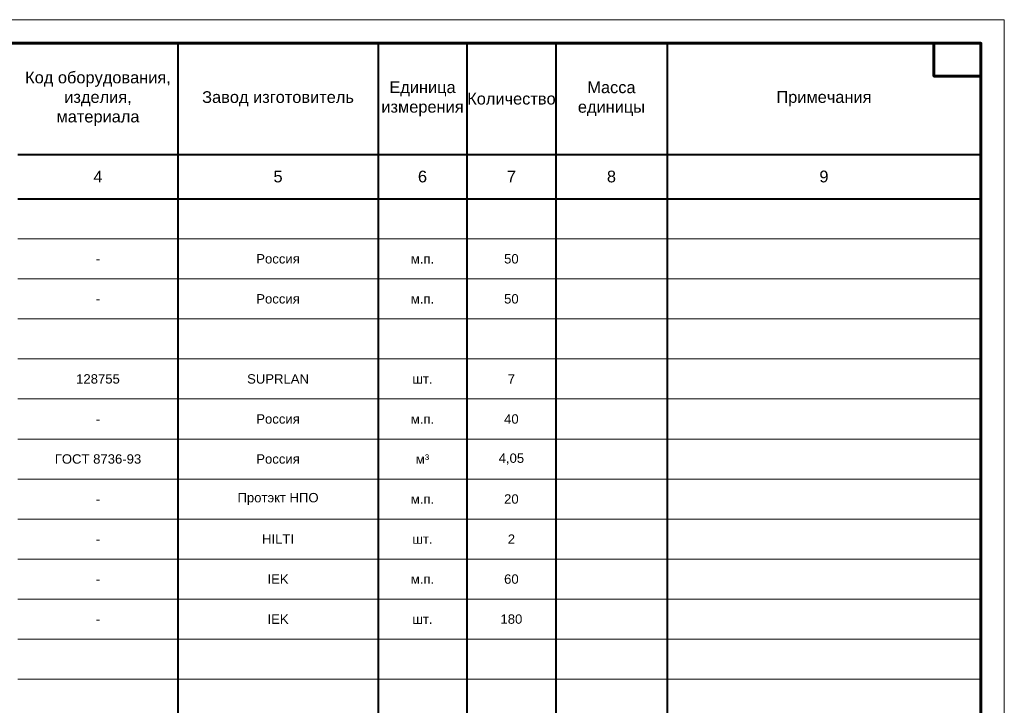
# Model space of a CAD drawing. Header units: millimetres. Extents: x 523431 to 527346, y -48565 to -47721.
# Tile 221 of 221: x 527136 to 527346, y -48414 to -48268. Entities that reach past the tile are written whole.
import ezdxf
from ezdxf.enums import TextEntityAlignment as Align

# ---------------------------------------------------------------- set-up
doc = ezdxf.new("R2010")
doc.units = ezdxf.units.MM
for name, color, linetype, lineweight in [('ВК-линия контур', 132, 'Continuous', 15), ('ВК-линия толстая', 30, 'Continuous', 60), ('ВК-Текст', 1, 'Continuous', 30), ('электрика', 1, 'Continuous', 40), ('ЭОМ_Текст', 7, 'Continuous', 30)]:
    doc.layers.add(name, color=color, linetype=linetype, lineweight=lineweight)
doc.styles.get("Standard").update_dxf_attribs({"font": 'arial.ttf'})

# ---------------------------------------------------------------- blocks, each defined once
blk = doc.blocks.new('*U31')
at = {"layer": 'ВК-линия контур', "color": 0}
for p, q in [((-420, 297), (0, 297)), ((0, 297), (0, 0))]:
    blk.add_line(p, q, dxfattribs=at)
at = {"layer": 'ВК-линия толстая', "color": 0}
for points in [[(-400, 5), (-400, 292), (-5, 292), (-5, 5)], [(-5, 292), (-15, 292), (-15, 285), (-5, 285)]]:
    blk.add_lwpolyline(points, close=True, dxfattribs=at)
at = {"layer": 'ВК-Текст', "color": 0}
blk.add_attdef('ЛИСТ_АЛ', text='', height=2.5, dxfattribs=at).set_placement((-10, 288.5), align=Align.MIDDLE_CENTER)
at = {"layer": 'ВК-Текст', "color": 0, "ltscale": 0.5}
blk.add_attdef('ВЕРХНИЙ_ШИФР', text='', height=0.000005, rotation=180, dxfattribs=at).set_placement((-400, 278), align=Align.MIDDLE_CENTER)
at = {"layer": 'ВК-Текст', "color": 0, "flags": 12}
blk.add_attdef('ФОРМАТ_ЛИСТА', (-42, 1.56), '', height=2.5, dxfattribs=at)
blk = doc.blocks.new('A$C5C9321C1')
at = {"layer": 'электрика', "color": 7}
for p, q in [((22376, 22945), (22376, 20575)), ((26643, 22945), (26643, 20575)), ((28539, 22945), (28539, 20575)), ((30436, 22945), (30436, 20575)), ((32806, 22945), (32806, 20575)), ((18963, 20575), (22376, 20575)), ((22376, 20575), (26643, 20575)), ((22376, 20575), (22376, 19627)), ((26643, 20575), (28539, 20575)), ((26643, 20575), (26643, 19627)), ((28539, 20575), (30436, 20575)), ((28539, 20575), (28539, 19627)), ((30436, 20575), (32806, 20575)), ((30436, 20575), (30436, 19627)), ((32806, 20575), (39500, 20575)), ((32806, 20575), (32806, 19627)), ((18963, 19627), (22376, 19627)), ((22376, 19627), (26643, 19627)), ((22376, 19627), (22376, 18773)), ((26643, 19627), (28539, 19627)), ((26643, 19627), (26643, 18773)), ((28539, 19627), (30436, 19627)), ((28539, 19627), (28539, 18773)), ((30436, 19627), (32806, 19627)), ((30436, 19627), (30436, 18773)), ((32806, 19627), (39500, 19627)), ((32806, 19627), (32806, 18773)), ((22376, 18773), (22376, 17920)), ((26643, 18773), (26643, 17920)), ((28539, 18773), (28539, 17920)), ((30436, 18773), (30436, 17920)), ((32806, 18773), (32806, 17920)), ((22376, 17920), (22376, 17067)), ((26643, 17920), (26643, 17067)), ((28539, 17920), (28539, 17067)), ((30436, 17920), (30436, 17067)), ((32806, 17920), (32806, 17067)), ((22376, 17067), (22376, 16213)), ((26643, 17067), (26643, 16213)), ((28539, 17067), (28539, 16213)), ((30436, 17067), (30436, 16213)), ((32806, 17067), (32806, 16213)), ((22376, 16213), (22376, 15360)), ((26643, 16213), (26643, 15360)), ((28539, 16213), (28539, 15360)), ((30436, 16213), (30436, 15360)), ((32806, 16213), (32806, 15360)), ((22376, 15360), (22376, 14507)), ((26643, 15360), (26643, 14507)), ((28539, 15360), (28539, 14507)), ((30436, 15360), (30436, 14507)), ((32806, 15360), (32806, 14507)), ((22376, 14507), (22376, 13653)), ((26643, 14507), (26643, 13653)), ((28539, 14507), (28539, 13653)), ((30436, 14507), (30436, 13653)), ((32806, 14507), (32806, 13653)), ((22376, 13653), (22376, 12800)), ((26643, 13653), (26643, 12800)), ((28539, 13653), (28539, 12800)), ((30436, 13653), (30436, 12800)), ((32806, 13653), (32806, 12800)), ((22376, 12800), (22376, 11947)), ((26643, 12800), (26643, 11947)), ((28539, 12800), (28539, 11947)), ((30436, 12800), (30436, 11947)), ((32806, 12800), (32806, 11947)), ((22376, 11947), (22376, 11093)), ((26643, 11947), (26643, 11093)), ((28539, 11947), (28539, 11093)), ((30436, 11947), (30436, 11093)), ((32806, 11947), (32806, 11093)), ((22376, 11093), (22376, 10240)), ((26643, 11093), (26643, 10240)), ((28539, 11093), (28539, 10240)), ((30436, 11093), (30436, 10240)), ((32806, 11093), (32806, 10240)), ((22376, 10240), (22376, 9387)), ((26643, 10240), (26643, 9387)), ((28539, 10240), (28539, 9387)), ((30436, 10240), (30436, 9387)), ((32806, 10240), (32806, 9387)), ((22376, 9387), (22376, 8533)), ((26643, 9387), (26643, 8533)), ((28539, 9387), (28539, 8533)), ((30436, 9387), (30436, 8533)), ((32806, 9387), (32806, 8533))]:
    blk.add_line(p, q, dxfattribs=at)
at = {"layer": 'ЭОМ_Текст', "lineweight": 0}
for p, q in [((18963, 18773), (22376, 18773)), ((22376, 18773), (26643, 18773)), ((26643, 18773), (28539, 18773)), ((28539, 18773), (30436, 18773)), ((30436, 18773), (32806, 18773)), ((32806, 18773), (39500, 18773)), ((18963, 17920), (22376, 17920)), ((22376, 17920), (26643, 17920)), ((26643, 17920), (28539, 17920)), ((28539, 17920), (30436, 17920)), ((30436, 17920), (32806, 17920)), ((32806, 17920), (39500, 17920)), ((18963, 17067), (22376, 17067)), ((22376, 17067), (26643, 17067)), ((26643, 17067), (28539, 17067)), ((28539, 17067), (30436, 17067)), ((30436, 17067), (32806, 17067)), ((32806, 17067), (39500, 17067)), ((18963, 16213), (22376, 16213)), ((22376, 16213), (26643, 16213)), ((26643, 16213), (28539, 16213)), ((28539, 16213), (30436, 16213)), ((30436, 16213), (32806, 16213)), ((32806, 16213), (39500, 16213)), ((18963, 15360), (22376, 15360)), ((22376, 15360), (26643, 15360)), ((26643, 15360), (28539, 15360)), ((28539, 15360), (30436, 15360)), ((30436, 15360), (32806, 15360)), ((32806, 15360), (39500, 15360)), ((18963, 14507), (22376, 14507)), ((22376, 14507), (26643, 14507)), ((26643, 14507), (28539, 14507)), ((28539, 14507), (30436, 14507)), ((30436, 14507), (32806, 14507)), ((32806, 14507), (39500, 14507)), ((18963, 13653), (22376, 13653)), ((22376, 13653), (26643, 13653)), ((26643, 13653), (28539, 13653)), ((28539, 13653), (30436, 13653)), ((30436, 13653), (32806, 13653)), ((32806, 13653), (39500, 13653)), ((18963, 12800), (22376, 12800)), ((22376, 12800), (26643, 12800)), ((26643, 12800), (28539, 12800)), ((28539, 12800), (30436, 12800)), ((30436, 12800), (32806, 12800)), ((32806, 12800), (39500, 12800)), ((18963, 11947), (22376, 11947)), ((22376, 11947), (26643, 11947)), ((26643, 11947), (28539, 11947)), ((28539, 11947), (30436, 11947)), ((30436, 11947), (32806, 11947)), ((32806, 11947), (39500, 11947)), ((18963, 11093), (22376, 11093)), ((22376, 11093), (26643, 11093)), ((26643, 11093), (28539, 11093)), ((28539, 11093), (30436, 11093)), ((30436, 11093), (32806, 11093)), ((32806, 11093), (39500, 11093)), ((18963, 10240), (22376, 10240)), ((22376, 10240), (26643, 10240)), ((26643, 10240), (28539, 10240)), ((28539, 10240), (30436, 10240)), ((30436, 10240), (32806, 10240)), ((32806, 10240), (39500, 10240)), ((18963, 9387), (22376, 9387)), ((22376, 9387), (26643, 9387)), ((26643, 9387), (28539, 9387)), ((28539, 9387), (30436, 9387)), ((30436, 9387), (32806, 9387)), ((32806, 9387), (39500, 9387))]:
    blk.add_line(p, q, dxfattribs=at)
at = {"layer": 'ЭОМ_Текст', "lineweight": 25, "char_height": 250, "attachment_point": 5}
for s, insert, width in [('Код оборудования, изделия, \\Pматериала', (20670, 21760), 3413.34), ('Единица измерения', (27591, 21760), 1896.3), ('Масса единицы', (31621, 21760), 2370.38), ('Завод изготовитель', (24510, 21760), 4266.68), ('Количество', (29488, 21760), 1896.3), ('Примечания', (36153, 21760), 6693.96), ('4', (20670, 20101), 3413.34), ('5', (24510, 20101), 4266.68), ('6', (27591, 20101), 1896.3), ('7', (29488, 20101), 1896.3), ('8', (31621, 20101), 2370.38), ('9', (36153, 20101), 6693.96)]:
    blk.add_mtext(s, dxfattribs=dict(at, insert=insert, width=width))

msp = doc.modelspace()

# ---------------------------------------------------------------- block references
msp.add_blockref('*U31', (527345.58, -48564.75))
at = {"xscale": 0.01, "yscale": 0.01, "zscale": 0.01}
msp.add_blockref('A$C5C9321C1', (526945.58, -48502.2), dxfattribs=at)

# ---------------------------------------------------------------- texts
at = {"lineweight": 0, "char_height": 2, "attachment_point": 5}
for s, insert, width in [('{\\C0;-}', (527152.28, -48318.73), 34.1334), ('{\\C0;Россия}', (527190.68, -48318.73), 42.6668), ('{\\C0;м.п.}', (527221.49, -48318.73), 18.963), ('{\\C0;50}', (527240.45, -48318.73), 18.963), ('{\\C0;Россия}', (527190.68, -48327.26), 42.6668), ('{\\C0;м.п.}', (527221.49, -48327.26), 18.963), ('{\\C0;50}', (527240.45, -48327.26), 18.963), ('{\\C0;-}', (527152.28, -48327.26), 34.1334), ('{\\C0;128755}', (527152.28, -48344.33), 34.1334), ('{\\C0;SUPRLAN}', (527190.68, -48344.33), 42.6668), ('{\\C0;шт.}', (527221.49, -48344.33), 18.963), ('{\\C0;7}', (527240.45, -48344.33), 18.963), ('{\\C0;Россия}', (527190.68, -48352.87), 42.6668), ('{\\C0;м.п.}', (527221.49, -48352.87), 18.963), ('{\\C0;40}', (527240.45, -48352.87), 18.963), ('{\\C0;-}', (527152.28, -48352.87), 34.1334), ('{\\C0;ГОСТ 8736-93}', (527152.28, -48361.4), 34.1334), ('{\\C0;Россия}', (527190.68, -48361.4), 42.6668), ('{\\C0;м³}', (527221.49, -48361.4), 18.963), ('{\\C0;4,05}', (527240.45, -48361.4), 18.963), ('{\\C0;Протэкт НПО}', (527190.68, -48369.93), 42.6668), ('{\\C0;20}', (527240.45, -48369.93), 18.963), ('{\\C0;-}', (527152.28, -48369.93), 34.1334), ('{\\C0;м.п.}', (527221.49, -48369.93), 18.963), ('{\\C0;HILTI}', (527190.68, -48378.47), 42.6668), ('{\\C0;2}', (527240.45, -48378.47), 18.963), ('{\\C0;-}', (527152.28, -48378.47), 34.1334), ('{\\C0;шт.}', (527221.49, -48378.47), 18.963), ('{\\C0;IEK}', (527190.68, -48387), 42.6668), ('{\\C0;60}', (527240.45, -48387), 18.963), ('{\\C0;-}', (527152.28, -48387), 34.1334), ('{\\C0;м.п.}', (527221.49, -48387), 18.963), ('{\\C0;180}', (527240.45, -48395.53), 18.963), ('{\\C0;-}', (527152.28, -48395.53), 34.1334), ('{\\C0;IEK}', (527190.68, -48395.53), 42.6668), ('{\\C0;шт.}', (527221.49, -48395.53), 18.963)]:
    msp.add_mtext(s, dxfattribs=dict(at, insert=insert, width=width))

doc.saveas('drawing.dxf')
